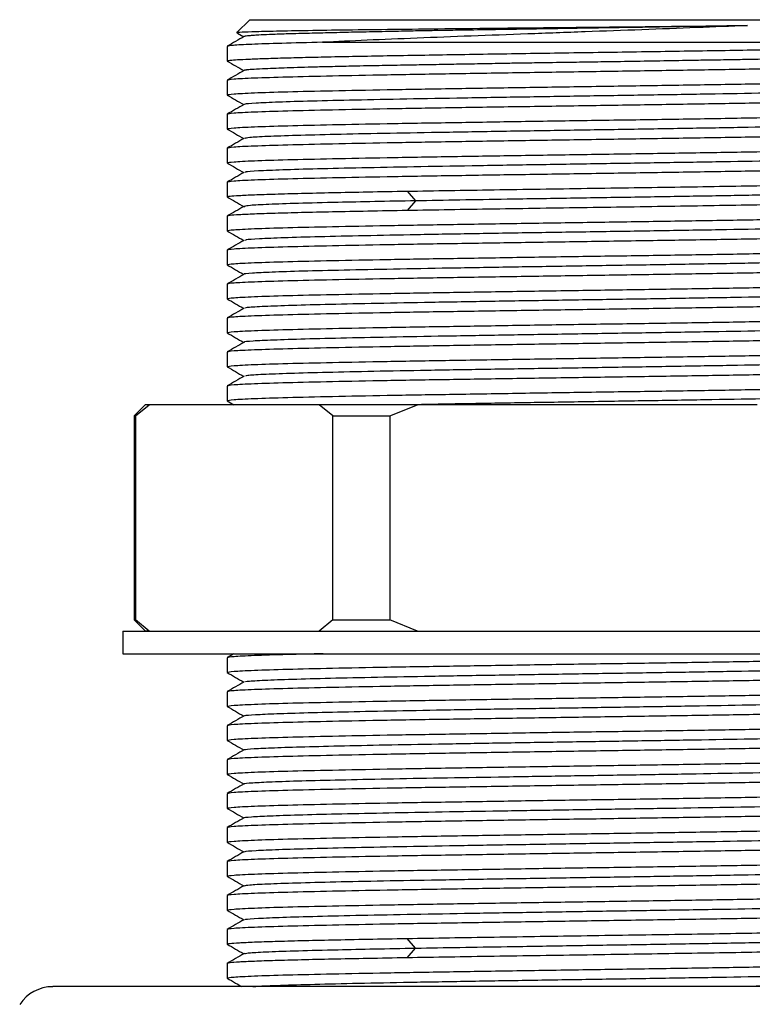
# Model space of a CAD drawing. Header units: millimetres. Extents: x 46 to 185, y 25 to 274.
# Tile 14 of 16: x 48 to 59, y 259 to 274. Entities that reach past the tile are written whole.
import ezdxf

# ---------------------------------------------------------------- set-up
doc = ezdxf.new("R2010")
doc.units = ezdxf.units.MM

msp = doc.modelspace()

# ---------------------------------------------------------------- linework, layer by layer
at = {"color": 7, "linetype": 'Continuous', "lineweight": 25}
for p, q in [((51.217, 273.957), (51.028, 273.767)), ((51.217, 273.957), (61.151, 273.957)), ((51.037, 273.761), (51.13, 273.707)), ((50.884, 273.564), (50.884, 273.35)), ((52.288, 273.624), (61.484, 273.624)), ((50.893, 273.348), (50.884, 273.35)), ((50.884, 273.064), (50.884, 272.85)), ((50.897, 272.848), (50.884, 272.85)), ((50.884, 272.564), (50.884, 272.35)), ((50.898, 272.348), (50.884, 272.35)), ((50.884, 272.064), (50.884, 271.85)), ((50.897, 271.848), (50.884, 271.85)), ((50.884, 271.564), (50.884, 271.35)), ((50.898, 271.348), (50.884, 271.35)), ((53.534, 271.433), (53.658, 271.29)), ((51.131, 271.208), (51.147, 271.205)), ((53.658, 271.29), (53.534, 271.148)), ((50.884, 271.064), (50.884, 270.85)), ((50.898, 270.848), (50.884, 270.85)), ((50.884, 270.564), (50.884, 270.35)), ((50.898, 270.348), (50.884, 270.35)), ((50.884, 270.064), (50.884, 269.85)), ((50.897, 269.848), (50.884, 269.85)), ((50.884, 269.564), (50.884, 269.35)), ((50.898, 269.348), (50.884, 269.35)), ((50.884, 269.064), (50.884, 268.85)), ((50.897, 268.848), (50.884, 268.85)), ((50.884, 268.564), (50.884, 268.35)), ((49.685, 268.292), (49.517, 268.124)), ((49.535, 268.124), (49.738, 268.29)), ((49.738, 268.29), (49.684, 268.29)), ((52.238, 268.29), (49.738, 268.29)), ((50.898, 268.348), (50.884, 268.35)), ((50.885, 268.348), (50.985, 268.29)), ((52.441, 268.124), (52.238, 268.29)), ((53.278, 268.124), (53.684, 268.29)), ((58.684, 268.29), (53.684, 268.29)), ((49.517, 268.124), (49.517, 265.124)), ((49.517, 268.124), (49.535, 268.124)), ((49.535, 268.124), (49.535, 265.124)), ((52.441, 268.124), (53.278, 268.124)), ((52.441, 265.124), (52.441, 268.124)), ((53.278, 268.124), (53.278, 265.124)), ((49.517, 265.124), (49.684, 264.957)), ((49.517, 265.124), (49.535, 265.124)), ((49.738, 264.957), (49.535, 265.124)), ((52.441, 265.124), (52.238, 264.957)), ((52.441, 265.124), (53.278, 265.124)), ((53.684, 264.957), (53.278, 265.124)), ((49.351, 264.957), (49.351, 264.624)), ((49.351, 264.957), (56.184, 264.957)), ((49.738, 264.957), (49.684, 264.957)), ((56.184, 264.957), (63.017, 264.957)), ((49.351, 264.624), (56.184, 264.624)), ((50.884, 264.564), (50.884, 264.35)), ((50.985, 264.624), (50.885, 264.566)), ((56.184, 264.624), (63.017, 264.624)), ((50.897, 264.348), (50.884, 264.35)), ((50.884, 264.064), (50.884, 263.85)), ((50.898, 263.848), (50.884, 263.85)), ((50.884, 263.564), (50.884, 263.35)), ((50.897, 263.348), (50.884, 263.35)), ((50.884, 263.064), (50.884, 262.85)), ((50.898, 262.848), (50.884, 262.85)), ((50.884, 262.564), (50.884, 262.35)), ((50.893, 262.348), (50.884, 262.35)), ((50.884, 262.064), (50.884, 261.85)), ((50.897, 261.848), (50.884, 261.85)), ((50.884, 261.564), (50.884, 261.35)), ((50.898, 261.348), (50.884, 261.35)), ((50.884, 261.064), (50.884, 260.85)), ((50.897, 260.848), (50.884, 260.85)), ((50.884, 260.564), (50.884, 260.35)), ((50.898, 260.348), (50.884, 260.35)), ((53.658, 260.29), (53.534, 260.433)), ((53.534, 260.148), (53.658, 260.29)), ((50.884, 260.064), (50.884, 259.85)), ((50.898, 259.848), (50.884, 259.85)), ((64.051, 259.724), (48.317, 259.724))]:
    msp.add_line(p, q, dxfattribs=at)
msp.add_arc((48.317, 259.14), 0.583, 90, 146.3822, dxfattribs=at)
for points, knots in [([(51.04, 273.766), (51.035, 273.766), (51.01, 273.769), (51.073, 273.775), (51.223, 273.782), (51.544, 273.79), (51.991, 273.799), (52.561, 273.808), (53.227, 273.815), (53.985, 273.824), (54.796, 273.833), (55.649, 273.842), (56.507, 273.849), (57.284, 273.858), (57.965, 273.865), (58.35, 273.869), (58.544, 273.871)], [0, 0, 0, 0, 0.013837, 0.070969, 0.151585, 0.231496, 0.313731, 0.393598, 0.475754, 0.555959, 0.638546, 0.717961, 0.799667, 0.879151, 0.939091, 1, 1, 1, 1]), ([(58.544, 273.87), (58.341, 273.867), (57.895, 273.859), (57.279, 273.849), (56.769, 273.841), (56.519, 273.837), (56.406, 273.836), (56.384, 273.835), (56.318, 273.834), (56.18, 273.832), (55.954, 273.828), (55.714, 273.824), (55.485, 273.82), (55.29, 273.817), (55.09, 273.814), (54.884, 273.811), (54.674, 273.807), (54.459, 273.804), (54.209, 273.8), (53.954, 273.796), (53.722, 273.792), (53.532, 273.788), (53.287, 273.783), (53.038, 273.778), (52.798, 273.773), (52.624, 273.769), (52.455, 273.765), (52.291, 273.761), (52.133, 273.757), (51.972, 273.753), (51.825, 273.749), (51.706, 273.745), (51.603, 273.742), (51.48, 273.737), (51.362, 273.731), (51.268, 273.725), (51.205, 273.72), (51.162, 273.715), (51.138, 273.711), (51.136, 273.709), (51.136, 273.709)], [0, 0, 0, 0, 0.065686, 0.144321, 0.185439, 0.216535, 0.217354, 0.218665, 0.222766, 0.236877, 0.258872, 0.288758, 0.307231, 0.326427, 0.346345, 0.366983, 0.38834, 0.410412, 0.433198, 0.466618, 0.492431, 0.509882, 0.531093, 0.57763, 0.600438, 0.623755, 0.64758, 0.671909, 0.696739, 0.722067, 0.75337, 0.777442, 0.79429, 0.82157, 0.866501, 0.896439, 0.926461, 0.956564, 0.98674, 1, 1, 1, 1]), ([(58.544, 273.871), (58.297, 273.86), (57.802, 273.84), (56.99, 273.809), (56.152, 273.778), (55.303, 273.747), (54.468, 273.716), (53.671, 273.685), (52.926, 273.655), (52.501, 273.634), (52.288, 273.624)], [0, 0, 0, 0, 0.122397, 0.245539, 0.369423, 0.494051, 0.619423, 0.745538, 0.872397, 1, 1, 1, 1]), ([(51.135, 273.71), (51.093, 273.685), (51.009, 273.637), (50.926, 273.589), (50.884, 273.565)], [0, 0, 0, 0, 0.499996, 1, 1, 1, 1]), ([(50.884, 273.35), (50.89, 273.353), (50.902, 273.358), (50.997, 273.367), (51.148, 273.375), (51.358, 273.384), (51.624, 273.392), (51.943, 273.401), (52.311, 273.41), (52.723, 273.418), (53.176, 273.427), (53.664, 273.435), (54.18, 273.444), (54.72, 273.452), (55.277, 273.461), (55.844, 273.47), (56.415, 273.478), (56.984, 273.487), (57.543, 273.495), (58.087, 273.504), (58.608, 273.512), (59.102, 273.521), (59.561, 273.53), (59.982, 273.538), (60.359, 273.547), (60.687, 273.555), (60.963, 273.564), (61.184, 273.572), (61.348, 273.581), (61.447, 273.589), (61.49, 273.596), (61.481, 273.599), (61.479, 273.6)], [0, 0, 0, 0, 0.034258, 0.068516, 0.102773, 0.137031, 0.171289, 0.205547, 0.239805, 0.274062, 0.30832, 0.342578, 0.376836, 0.411093, 0.445351, 0.479609, 0.513867, 0.548125, 0.582382, 0.61664, 0.650898, 0.685156, 0.719414, 0.753671, 0.787929, 0.822187, 0.856445, 0.890702, 0.92496, 0.959218, 0.993476, 1, 1, 1, 1]), ([(61.235, 273.455), (61.231, 273.453), (61.221, 273.449), (61.168, 273.443), (61.081, 273.436), (60.985, 273.431), (60.898, 273.427), (60.817, 273.424), (60.732, 273.421), (60.645, 273.418), (60.554, 273.415), (60.468, 273.412), (60.366, 273.41), (60.26, 273.407), (60.132, 273.403), (59.985, 273.399), (59.82, 273.395), (59.663, 273.392), (59.48, 273.388), (59.286, 273.384), (59.13, 273.381), (59.048, 273.379), (58.989, 273.378), (58.873, 273.376), (58.681, 273.373), (58.462, 273.369), (58.245, 273.365), (58.063, 273.362), (57.901, 273.36), (57.655, 273.355), (57.308, 273.349), (56.851, 273.342), (56.42, 273.335), (55.989, 273.328), (55.612, 273.323), (55.276, 273.318), (55.034, 273.314), (54.774, 273.309), (54.477, 273.304), (54.129, 273.298), (53.795, 273.292), (53.456, 273.286), (53.077, 273.279), (52.701, 273.272), (52.376, 273.264), (52.126, 273.258), (51.912, 273.251), (51.726, 273.245), (51.551, 273.239), (51.382, 273.232), (51.248, 273.225), (51.189, 273.219), (51.17, 273.217), (51.167, 273.216), (51.158, 273.215), (51.146, 273.213), (51.135, 273.211), (51.134, 273.209), (51.134, 273.209)], [0, 0, 0, 0, 0.018219, 0.04879, 0.074815, 0.096281, 0.113183, 0.123987, 0.136929, 0.152538, 0.160676, 0.172882, 0.184865, 0.196628, 0.208171, 0.225233, 0.240815, 0.254917, 0.267535, 0.288313, 0.303149, 0.304737, 0.307568, 0.316959, 0.331318, 0.35064, 0.364835, 0.377482, 0.388581, 0.398135, 0.427356, 0.457736, 0.487305, 0.510434, 0.540573, 0.559858, 0.575687, 0.588066, 0.611527, 0.635552, 0.660102, 0.683035, 0.710866, 0.748723, 0.777988, 0.801731, 0.825473, 0.850495, 0.872957, 0.901835, 0.93928, 0.96791, 0.968652, 0.96969, 0.972658, 0.982154, 0.996401, 1, 1, 1, 1]), ([(50.884, 273.349), (50.926, 273.325), (51.008, 273.278), (51.09, 273.23), (51.13, 273.207)], [0, 0, 0, 0, 0.509548, 1, 1, 1, 1]), ([(51.134, 273.21), (51.093, 273.185), (51.009, 273.137), (50.925, 273.089), (50.884, 273.065)], [0, 0, 0, 0, 0.499997, 1, 1, 1, 1]), ([(61.221, 272.955), (61.223, 272.954), (61.24, 272.948), (61.095, 272.937), (60.786, 272.922), (60.299, 272.907), (59.673, 272.892), (58.924, 272.877), (58.08, 272.862), (57.169, 272.848), (56.224, 272.833), (55.278, 272.818), (54.363, 272.803), (53.512, 272.788), (52.753, 272.773), (52.116, 272.758), (51.618, 272.743), (51.292, 272.728), (51.136, 272.717), (51.148, 272.711), (51.151, 272.709)], [0, 0, 0, 0, 0.012548, 0.073167, 0.133786, 0.194407, 0.255025, 0.315646, 0.376263, 0.436885, 0.497502, 0.558124, 0.61874, 0.679363, 0.739979, 0.800602, 0.861218, 0.92184, 0.982457, 1, 1, 1, 1]), ([(50.885, 272.848), (50.926, 272.824), (51.008, 272.777), (51.089, 272.73), (51.129, 272.707)], [0, 0, 0, 0, 0.507391, 1, 1, 1, 1]), ([(51.133, 272.709), (51.092, 272.685), (51.009, 272.638), (50.927, 272.59), (50.885, 272.566)], [0, 0, 0, 0, 0.499997, 1, 1, 1, 1]), ([(50.885, 272.348), (50.926, 272.324), (51.008, 272.277), (51.089, 272.23), (51.129, 272.207)], [0, 0, 0, 0, 0.507837, 1, 1, 1, 1]), ([(61.214, 272.455), (61.21, 272.452), (61.199, 272.444), (60.982, 272.43), (60.593, 272.416), (60.044, 272.401), (59.362, 272.386), (58.568, 272.371), (57.691, 272.356), (56.762, 272.341), (55.812, 272.326), (54.875, 272.311), (53.984, 272.296), (53.17, 272.282), (52.461, 272.267), (51.882, 272.252), (51.456, 272.237), (51.193, 272.223), (51.16, 272.213), (51.144, 272.209)], [0, 0, 0, 0, 0.03834, 0.098998, 0.159663, 0.220321, 0.280985, 0.341643, 0.402308, 0.462966, 0.52363, 0.584289, 0.644952, 0.705612, 0.766275, 0.826935, 0.887597, 0.948258, 1, 1, 1, 1]), ([(51.133, 272.209), (51.092, 272.185), (51.009, 272.138), (50.926, 272.09), (50.885, 272.066)], [0, 0, 0, 0, 0.499997, 1, 1, 1, 1]), ([(61.229, 271.955), (61.23, 271.955), (61.25, 271.949), (61.123, 271.939), (60.839, 271.924), (60.372, 271.909), (59.764, 271.894), (59.03, 271.879), (58.197, 271.864), (57.293, 271.85), (56.35, 271.835), (55.402, 271.82), (54.481, 271.805), (53.62, 271.79), (52.848, 271.775), (52.193, 271.76), (51.675, 271.745), (51.325, 271.73), (51.148, 271.718), (51.153, 271.711), (51.155, 271.709)], [0, 0, 0, 0, 0.00461, 0.065205, 0.125806, 0.186402, 0.247001, 0.307598, 0.368197, 0.428795, 0.489393, 0.549992, 0.610589, 0.671188, 0.731785, 0.792385, 0.852981, 0.913582, 0.974177, 1, 1, 1, 1]), ([(50.885, 271.848), (50.927, 271.824), (51.008, 271.777), (51.089, 271.73), (51.129, 271.707)], [0, 0, 0, 0, 0.507625, 1, 1, 1, 1]), ([(51.133, 271.709), (51.092, 271.685), (51.009, 271.638), (50.926, 271.59), (50.885, 271.566)], [0, 0, 0, 0, 0.499997, 1, 1, 1, 1]), ([(50.885, 271.348), (50.926, 271.324), (51.008, 271.277), (51.089, 271.23), (51.129, 271.207)], [0, 0, 0, 0, 0.5076461, 1, 1, 1, 1]), ([(61.213, 271.455), (61.213, 271.452), (61.212, 271.445), (61.02, 271.432), (60.655, 271.418), (60.125, 271.403), (59.459, 271.388), (58.679, 271.373), (57.811, 271.358), (56.887, 271.343), (55.938, 271.328), (55.07, 271.314), (54.303, 271.302), (53.873, 271.294), (53.658, 271.29)], [0, 0, 0, 0, 0.045154, 0.135751, 0.226351, 0.316947, 0.407547, 0.498142, 0.588744, 0.679338, 0.769941, 0.860532, 0.930266, 1, 1, 1, 1]), ([(51.133, 271.209), (51.092, 271.185), (51.009, 271.138), (50.926, 271.09), (50.885, 271.066)], [0, 0, 0, 0, 0.499997, 1, 1, 1, 1]), ([(53.658, 271.29), (53.453, 271.287), (53.043, 271.279), (52.453, 271.266), (51.91, 271.253), (51.476, 271.238), (51.199, 271.223), (51.159, 271.214), (51.14, 271.209)], [0, 0, 0, 0, 0.1411528, 0.2823049, 0.4656754, 0.6490707, 0.832449, 1, 1, 1, 1]), ([(61.216, 270.959), (61.224, 270.958), (61.258, 270.951), (61.139, 270.94), (60.859, 270.925), (60.402, 270.91), (59.802, 270.895), (59.074, 270.88), (58.245, 270.865), (57.345, 270.85), (56.404, 270.835), (55.455, 270.821), (54.531, 270.806), (53.666, 270.791), (52.888, 270.776), (52.227, 270.761), (51.7, 270.746), (51.341, 270.731), (51.153, 270.719), (51.155, 270.712), (51.155, 270.709)], [0, 0, 0, 0, 0.018192, 0.077783, 0.137381, 0.196972, 0.256569, 0.31616, 0.375757, 0.435349, 0.494946, 0.554538, 0.614134, 0.673727, 0.733322, 0.792916, 0.85251, 0.912105, 0.971698, 1, 1, 1, 1]), ([(50.885, 270.848), (50.927, 270.824), (51.008, 270.777), (51.089, 270.73), (51.129, 270.707)], [0, 0, 0, 0, 0.507736, 1, 1, 1, 1]), ([(51.133, 270.709), (51.092, 270.685), (51.009, 270.638), (50.927, 270.59), (50.885, 270.566)], [0, 0, 0, 0, 0.4999969, 1, 1, 1, 1]), ([(61.213, 270.455), (61.214, 270.453), (61.218, 270.445), (61.036, 270.433), (60.68, 270.418), (60.159, 270.404), (59.5, 270.389), (58.725, 270.374), (57.862, 270.359), (56.94, 270.344), (55.991, 270.329), (55.049, 270.314), (54.147, 270.299), (53.316, 270.284), (52.585, 270.269), (51.981, 270.255), (51.519, 270.24), (51.239, 270.225), (51.116, 270.215), (51.136, 270.209), (51.137, 270.209)], [0, 0, 0, 0, 0.0273239, 0.0879496, 0.1485721, 0.2091971, 0.2698204, 0.3304446, 0.3910688, 0.4516921, 0.5123171, 0.5729396, 0.6335654, 0.6941871, 0.7548135, 0.8154346, 0.8760614, 0.9366822, 0.9973092, 1, 1, 1, 1]), ([(50.885, 270.348), (50.926, 270.324), (51.008, 270.277), (51.089, 270.23), (51.129, 270.207)], [0, 0, 0, 0, 0.507682, 1, 1, 1, 1]), ([(51.133, 270.209), (51.092, 270.185), (51.009, 270.138), (50.926, 270.09), (50.885, 270.066)], [0, 0, 0, 0, 0.499997, 1, 1, 1, 1]), ([(61.226, 269.955), (61.209, 269.951), (61.172, 269.941), (60.902, 269.927), (60.473, 269.912), (59.889, 269.897), (59.177, 269.882), (58.36, 269.867), (57.467, 269.852), (56.53, 269.837), (55.58, 269.823), (54.652, 269.808), (53.777, 269.793), (52.985, 269.778), (52.307, 269.763), (51.761, 269.748), (51.378, 269.733), (51.166, 269.72), (51.157, 269.712), (51.154, 269.709)], [0, 0, 0, 0, 0.053506, 0.11415, 0.174789, 0.235434, 0.296073, 0.356717, 0.417356, 0.478001, 0.53864, 0.599285, 0.659923, 0.720568, 0.781207, 0.841852, 0.902491, 0.963135, 1, 1, 1, 1]), ([(50.885, 269.848), (50.927, 269.824), (51.008, 269.777), (51.089, 269.73), (51.129, 269.707)], [0, 0, 0, 0, 0.507721, 1, 1, 1, 1]), ([(50.884, 269.35), (50.904, 269.355), (50.943, 269.365), (51.258, 269.381), (51.748, 269.397), (52.412, 269.412), (53.221, 269.428), (54.143, 269.443), (55.143, 269.459), (56.184, 269.475), (57.225, 269.49), (58.225, 269.506), (59.148, 269.522), (59.956, 269.537), (60.62, 269.553), (61.109, 269.568), (61.414, 269.583), (61.453, 269.593), (61.471, 269.598)], [0, 0, 0, 0, 0.0630173, 0.1260345, 0.1890518, 0.252069, 0.3150863, 0.3781036, 0.4411208, 0.5041381, 0.5671553, 0.6301726, 0.6931899, 0.7562071, 0.8192244, 0.8822417, 0.9452589, 1, 1, 1, 1]), ([(51.133, 269.709), (51.092, 269.685), (51.009, 269.638), (50.927, 269.59), (50.885, 269.566)], [0, 0, 0, 0, 0.499997, 1, 1, 1, 1]), ([(61.227, 269.455), (61.218, 269.452), (61.199, 269.445), (61.028, 269.433), (60.704, 269.419), (60.192, 269.404), (59.54, 269.389), (58.771, 269.375), (57.912, 269.36), (56.992, 269.345), (56.044, 269.33), (55.101, 269.315), (54.196, 269.3), (53.36, 269.285), (52.623, 269.27), (52.011, 269.255), (51.541, 269.24), (51.25, 269.226), (51.12, 269.215), (51.139, 269.21), (51.141, 269.209)], [0, 0, 0, 0, 0.037993, 0.084652, 0.145267, 0.20589, 0.266507, 0.327129, 0.387746, 0.448367, 0.508986, 0.569606, 0.630225, 0.690845, 0.751465, 0.812084, 0.872704, 0.933322, 0.993943, 1, 1, 1, 1]), ([(50.885, 269.348), (50.927, 269.324), (51.008, 269.277), (51.089, 269.23), (51.129, 269.207)], [0, 0, 0, 0, 0.507709, 1, 1, 1, 1]), ([(51.133, 269.209), (51.092, 269.185), (51.009, 269.138), (50.927, 269.09), (50.885, 269.066)], [0, 0, 0, 0, 0.499997, 1, 1, 1, 1]), ([(61.222, 268.955), (61.209, 268.951), (61.179, 268.942), (60.921, 268.928), (60.501, 268.913), (59.925, 268.898), (59.22, 268.883), (58.408, 268.868), (57.519, 268.853), (56.583, 268.838), (55.633, 268.823), (54.702, 268.809), (53.823, 268.794), (53.027, 268.779), (52.341, 268.764), (51.788, 268.749), (51.395, 268.734), (51.172, 268.721), (51.158, 268.713), (51.153, 268.709)], [0, 0, 0, 0, 0.050155, 0.110792, 0.171429, 0.232066, 0.292703, 0.353341, 0.413977, 0.474615, 0.53525, 0.59589, 0.656524, 0.717164, 0.777797, 0.838438, 0.899071, 0.959711, 1, 1, 1, 1]), ([(50.885, 268.848), (50.926, 268.824), (51.008, 268.777), (51.089, 268.73), (51.129, 268.707)], [0, 0, 0, 0, 0.507698, 1, 1, 1, 1]), ([(51.133, 268.709), (51.092, 268.685), (51.009, 268.638), (50.926, 268.59), (50.885, 268.566)], [0, 0, 0, 0, 0.4999969, 1, 1, 1, 1]), ([(61.218, 268.455), (61.221, 268.454), (61.235, 268.447), (61.083, 268.436), (60.762, 268.421), (60.268, 268.406), (59.634, 268.391), (58.879, 268.377), (58.03, 268.362), (57.117, 268.347), (56.17, 268.332), (55.227, 268.317), (54.373, 268.303), (53.881, 268.294), (53.665, 268.29)], [0, 0, 0, 0, 0.023476, 0.114039, 0.204594, 0.295158, 0.385713, 0.476277, 0.566831, 0.657396, 0.74795, 0.838514, 0.929069, 1, 1, 1, 1]), ([(52.3, 264.624), (52.118, 264.62), (51.705, 264.61), (51.261, 264.596), (50.943, 264.58), (50.904, 264.57), (50.884, 264.564)], [0, 0, 0, 0, 0.209158, 0.472772, 0.736386, 1, 1, 1, 1]), ([(51.154, 264.209), (51.157, 264.212), (51.166, 264.22), (51.378, 264.233), (51.761, 264.248), (52.307, 264.263), (52.985, 264.278), (53.777, 264.293), (54.652, 264.308), (55.58, 264.323), (56.53, 264.337), (57.467, 264.352), (58.36, 264.367), (59.177, 264.382), (59.889, 264.397), (60.473, 264.412), (60.902, 264.427), (61.172, 264.441), (61.209, 264.451), (61.226, 264.455)], [0, 0, 0, 0, 0.036865, 0.097509, 0.158148, 0.218793, 0.279432, 0.340077, 0.400715, 0.46136, 0.521999, 0.582644, 0.643283, 0.703927, 0.764566, 0.825211, 0.88585, 0.946494, 1, 1, 1, 1]), ([(50.885, 264.348), (50.927, 264.324), (51.008, 264.277), (51.089, 264.23), (51.129, 264.207)], [0, 0, 0, 0, 0.5077212, 1, 1, 1, 1]), ([(50.884, 263.85), (50.904, 263.855), (50.943, 263.865), (51.258, 263.881), (51.748, 263.897), (52.412, 263.912), (53.221, 263.928), (54.143, 263.943), (55.143, 263.959), (56.184, 263.975), (57.225, 263.99), (58.225, 264.006), (59.148, 264.022), (59.956, 264.037), (60.62, 264.053), (61.109, 264.068), (61.414, 264.083), (61.453, 264.093), (61.471, 264.098)], [0, 0, 0, 0, 0.063017, 0.126035, 0.189052, 0.252069, 0.315086, 0.378104, 0.441121, 0.504138, 0.567155, 0.630173, 0.69319, 0.756207, 0.819224, 0.882242, 0.945259, 1, 1, 1, 1]), ([(51.133, 264.209), (51.092, 264.185), (51.009, 264.138), (50.927, 264.09), (50.885, 264.066)], [0, 0, 0, 0, 0.499997, 1, 1, 1, 1]), ([(51.15, 263.709), (51.148, 263.711), (51.138, 263.717), (51.284, 263.728), (51.59, 263.742), (52.055, 263.757), (52.651, 263.771), (53.361, 263.785), (54.164, 263.8), (55.03, 263.814), (55.935, 263.828), (56.847, 263.842), (57.738, 263.857), (58.579, 263.871), (59.342, 263.885), (60.004, 263.9), (60.542, 263.914), (60.936, 263.928), (61.18, 263.942), (61.211, 263.951), (61.225, 263.955)], [0, 0, 0, 0, 0.017739, 0.076028, 0.134316, 0.192605, 0.250894, 0.309183, 0.367472, 0.425761, 0.48405, 0.542339, 0.600628, 0.658917, 0.717205, 0.775494, 0.833784, 0.892072, 0.950359, 1, 1, 1, 1]), ([(50.885, 263.848), (50.927, 263.824), (51.008, 263.777), (51.089, 263.73), (51.129, 263.707)], [0, 0, 0, 0, 0.507709, 1, 1, 1, 1]), ([(51.133, 263.709), (51.092, 263.685), (51.009, 263.638), (50.927, 263.59), (50.885, 263.566)], [0, 0, 0, 0, 0.4999967, 1, 1, 1, 1]), ([(51.147, 263.209), (51.144, 263.21), (51.13, 263.216), (51.265, 263.227), (51.554, 263.241), (52.008, 263.255), (52.591, 263.27), (53.293, 263.284), (54.087, 263.298), (54.95, 263.313), (55.852, 263.327), (56.765, 263.341), (57.659, 263.355), (58.505, 263.37), (59.277, 263.384), (59.948, 263.398), (60.499, 263.413), (60.906, 263.427), (61.17, 263.441), (61.211, 263.45), (61.23, 263.455)], [0, 0, 0, 0, 0.012248, 0.070554, 0.128861, 0.187168, 0.245474, 0.303781, 0.362088, 0.420394, 0.478701, 0.537008, 0.595314, 0.653621, 0.711928, 0.770234, 0.828541, 0.886848, 0.945154, 1, 1, 1, 1]), ([(50.885, 263.348), (50.926, 263.324), (51.008, 263.277), (51.089, 263.23), (51.129, 263.207)], [0, 0, 0, 0, 0.507698, 1, 1, 1, 1]), ([(51.133, 263.209), (51.092, 263.185), (51.009, 263.138), (50.926, 263.09), (50.885, 263.066)], [0, 0, 0, 0, 0.499997, 1, 1, 1, 1]), ([(51.142, 262.709), (51.14, 262.71), (51.123, 262.715), (51.246, 262.725), (51.521, 262.74), (51.96, 262.754), (52.534, 262.768), (53.225, 262.783), (54.012, 262.797), (54.869, 262.811), (55.769, 262.826), (56.682, 262.84), (57.579, 262.854), (58.431, 262.869), (59.21, 262.883), (59.892, 262.897), (60.453, 262.911), (60.881, 262.926), (61.137, 262.94), (61.252, 262.95), (61.233, 262.955), (61.233, 262.955)], [0, 0, 0, 0, 0.007076, 0.065383, 0.12369, 0.181997, 0.240304, 0.298611, 0.356918, 0.415225, 0.473532, 0.531839, 0.590146, 0.648453, 0.70676, 0.765067, 0.823374, 0.881681, 0.939988, 0.998295, 1, 1, 1, 1]), ([(50.885, 262.848), (50.927, 262.824), (51.008, 262.777), (51.089, 262.73), (51.129, 262.707)], [0, 0, 0, 0, 0.507729, 1, 1, 1, 1]), ([(51.133, 262.709), (51.092, 262.685), (51.009, 262.638), (50.927, 262.59), (50.885, 262.566)], [0, 0, 0, 0, 0.499997, 1, 1, 1, 1]), ([(50.885, 262.348), (50.926, 262.324), (51.008, 262.277), (51.089, 262.23), (51.129, 262.207)], [0, 0, 0, 0, 0.507667, 1, 1, 1, 1]), ([(51.135, 262.209), (51.135, 262.209), (51.116, 262.214), (51.231, 262.224), (51.487, 262.238), (51.916, 262.253), (52.476, 262.267), (53.158, 262.281), (53.937, 262.296), (54.789, 262.31), (55.686, 262.324), (56.599, 262.339), (57.499, 262.353), (58.356, 262.367), (59.143, 262.382), (59.835, 262.396), (60.408, 262.41), (60.848, 262.425), (61.122, 262.439), (61.245, 262.449), (61.228, 262.454), (61.226, 262.455)], [0, 0, 0, 0, 0.001706, 0.060013, 0.11832, 0.176627, 0.234934, 0.293241, 0.351548, 0.409855, 0.468163, 0.52647, 0.584777, 0.643084, 0.701391, 0.759698, 0.818005, 0.876312, 0.934619, 0.992926, 1, 1, 1, 1]), ([(51.133, 262.209), (51.092, 262.185), (51.009, 262.138), (50.926, 262.09), (50.885, 262.066)], [0, 0, 0, 0, 0.499997, 1, 1, 1, 1]), ([(51.151, 261.709), (51.148, 261.711), (51.136, 261.717), (51.292, 261.728), (51.618, 261.743), (52.116, 261.758), (52.753, 261.773), (53.512, 261.788), (54.363, 261.803), (55.278, 261.818), (56.224, 261.833), (57.169, 261.848), (58.08, 261.862), (58.924, 261.877), (59.673, 261.892), (60.299, 261.907), (60.786, 261.922), (61.095, 261.937), (61.24, 261.948), (61.223, 261.954), (61.221, 261.955)], [0, 0, 0, 0, 0.017543, 0.07816, 0.138782, 0.199398, 0.260021, 0.320637, 0.38126, 0.441876, 0.502498, 0.563115, 0.623737, 0.684354, 0.744975, 0.805593, 0.866214, 0.926833, 0.987452, 1, 1, 1, 1]), ([(50.885, 261.848), (50.926, 261.824), (51.008, 261.777), (51.089, 261.73), (51.129, 261.707)], [0, 0, 0, 0, 0.507391, 1, 1, 1, 1]), ([(51.133, 261.709), (51.092, 261.685), (51.009, 261.638), (50.927, 261.59), (50.885, 261.566)], [0, 0, 0, 0, 0.499997, 1, 1, 1, 1]), ([(50.885, 261.348), (50.926, 261.324), (51.008, 261.277), (51.089, 261.23), (51.129, 261.207)], [0, 0, 0, 0, 0.507837, 1, 1, 1, 1]), ([(51.144, 261.209), (51.16, 261.213), (51.193, 261.223), (51.456, 261.237), (51.882, 261.252), (52.461, 261.267), (53.17, 261.282), (53.984, 261.296), (54.875, 261.311), (55.812, 261.326), (56.762, 261.341), (57.691, 261.356), (58.568, 261.371), (59.362, 261.386), (60.044, 261.401), (60.593, 261.416), (60.982, 261.43), (61.199, 261.444), (61.21, 261.452), (61.214, 261.455)], [0, 0, 0, 0, 0.0517422, 0.1124029, 0.1730654, 0.2337253, 0.2943884, 0.3550476, 0.4157114, 0.47637, 0.5370342, 0.5976923, 0.6583568, 0.7190148, 0.7796793, 0.8403373, 0.9010018, 0.96166, 1, 1, 1, 1]), ([(51.133, 261.209), (51.092, 261.185), (51.009, 261.138), (50.926, 261.09), (50.885, 261.066)], [0, 0, 0, 0, 0.499997, 1, 1, 1, 1]), ([(51.155, 260.709), (51.153, 260.711), (51.148, 260.718), (51.325, 260.73), (51.675, 260.745), (52.193, 260.76), (52.848, 260.775), (53.62, 260.79), (54.481, 260.805), (55.402, 260.82), (56.35, 260.835), (57.293, 260.85), (58.197, 260.864), (59.03, 260.879), (59.764, 260.894), (60.372, 260.909), (60.839, 260.924), (61.123, 260.939), (61.25, 260.949), (61.23, 260.955), (61.229, 260.955)], [0, 0, 0, 0, 0.025823, 0.086418, 0.147019, 0.207615, 0.268215, 0.328812, 0.389411, 0.450008, 0.510607, 0.571205, 0.631803, 0.692402, 0.752999, 0.813598, 0.874194, 0.934795, 0.99539, 1, 1, 1, 1]), ([(50.885, 260.848), (50.927, 260.824), (51.008, 260.777), (51.089, 260.73), (51.129, 260.707)], [0, 0, 0, 0, 0.507625, 1, 1, 1, 1]), ([(51.133, 260.709), (51.092, 260.685), (51.009, 260.638), (50.926, 260.59), (50.885, 260.566)], [0, 0, 0, 0, 0.499997, 1, 1, 1, 1]), ([(53.658, 260.29), (53.873, 260.294), (54.303, 260.302), (55.07, 260.314), (55.938, 260.328), (56.887, 260.343), (57.811, 260.358), (58.679, 260.373), (59.459, 260.388), (60.125, 260.403), (60.655, 260.418), (61.02, 260.432), (61.212, 260.445), (61.213, 260.452), (61.213, 260.455)], [0, 0, 0, 0, 0.069734, 0.139468, 0.230059, 0.320662, 0.411256, 0.501858, 0.592453, 0.683053, 0.773649, 0.864249, 0.954846, 1, 1, 1, 1]), ([(50.885, 260.348), (50.926, 260.324), (51.008, 260.277), (51.089, 260.23), (51.129, 260.207)], [0, 0, 0, 0, 0.507646, 1, 1, 1, 1]), ([(51.133, 260.209), (51.092, 260.185), (51.009, 260.138), (50.926, 260.09), (50.885, 260.066)], [0, 0, 0, 0, 0.4999968, 1, 1, 1, 1]), ([(51.14, 260.209), (51.159, 260.214), (51.199, 260.223), (51.476, 260.238), (51.91, 260.253), (52.453, 260.266), (53.043, 260.279), (53.453, 260.287), (53.658, 260.29)], [0, 0, 0, 0, 0.167551, 0.3509293, 0.5343246, 0.7176951, 0.8588472, 1, 1, 1, 1]), ([(51.263, 259.724), (51.292, 259.726), (51.379, 259.734), (51.707, 259.746), (52.225, 259.761), (52.889, 259.776), (53.666, 259.791), (54.531, 259.806), (55.455, 259.821), (56.404, 259.835), (57.345, 259.85), (58.245, 259.865), (59.074, 259.88), (59.802, 259.895), (60.402, 259.91), (60.859, 259.925), (61.139, 259.94), (61.258, 259.951), (61.224, 259.958), (61.216, 259.959)], [0, 0, 0, 0, 0.031849, 0.095105, 0.158362, 0.221617, 0.284875, 0.348129, 0.411387, 0.474641, 0.5379, 0.601153, 0.664412, 0.727665, 0.790925, 0.854177, 0.917437, 0.98069, 1, 1, 1, 1]), ([(50.885, 259.848), (50.927, 259.824), (50.998, 259.783), (51.07, 259.741), (51.101, 259.724)], [0, 0, 0, 0, 0.575726, 1, 1, 1, 1]), ([(61.484, 259.814), (61.464, 259.809), (61.425, 259.799), (61.11, 259.783), (60.62, 259.768), (59.954, 259.752), (59.205, 259.737), (58.641, 259.728), (58.39, 259.724)], [0, 0, 0, 0, 0.172218, 0.344436, 0.516654, 0.688872, 0.861089, 1, 1, 1, 1])]:
    msp.add_open_spline(points, degree=3, knots=knots, dxfattribs=at)
for points in [[(52.288, 273.624), (52.077, 273.619), (51.657, 273.609), (51.223, 273.594), (50.937, 273.579), (50.902, 273.569), (50.884, 273.564)], [(61.484, 273.314), (61.464, 273.309), (61.425, 273.299), (61.11, 273.283), (60.62, 273.268), (59.956, 273.252), (59.148, 273.236), (58.225, 273.221), (57.225, 273.205), (56.184, 273.189), (55.143, 273.174), (54.143, 273.158), (53.221, 273.143), (52.412, 273.127), (51.748, 273.111), (51.258, 273.096), (50.943, 273.08), (50.904, 273.07), (50.884, 273.064)], [(50.884, 272.85), (50.904, 272.855), (50.943, 272.865), (51.258, 272.881), (51.748, 272.897), (52.412, 272.912), (53.221, 272.928), (54.143, 272.943), (55.143, 272.959), (56.184, 272.975), (57.225, 272.99), (58.225, 273.006), (59.148, 273.022), (59.956, 273.037), (60.62, 273.053), (61.11, 273.068), (61.425, 273.084), (61.464, 273.094), (61.484, 273.1)], [(61.484, 272.814), (61.464, 272.809), (61.425, 272.799), (61.11, 272.783), (60.62, 272.768), (59.956, 272.752), (59.148, 272.736), (58.225, 272.721), (57.225, 272.705), (56.184, 272.689), (55.143, 272.674), (54.143, 272.658), (53.221, 272.643), (52.412, 272.627), (51.748, 272.611), (51.258, 272.596), (50.943, 272.58), (50.904, 272.57), (50.884, 272.564)], [(50.884, 272.35), (50.904, 272.355), (50.943, 272.365), (51.258, 272.381), (51.748, 272.397), (52.412, 272.412), (53.221, 272.428), (54.143, 272.443), (55.143, 272.459), (56.184, 272.475), (57.225, 272.49), (58.225, 272.506), (59.148, 272.522), (59.956, 272.537), (60.62, 272.553), (61.11, 272.568), (61.425, 272.584), (61.464, 272.594), (61.484, 272.6)], [(61.484, 272.314), (61.464, 272.309), (61.425, 272.299), (61.11, 272.283), (60.62, 272.268), (59.956, 272.252), (59.148, 272.236), (58.225, 272.221), (57.225, 272.205), (56.184, 272.189), (55.143, 272.174), (54.143, 272.158), (53.221, 272.143), (52.412, 272.127), (51.748, 272.111), (51.258, 272.096), (50.943, 272.08), (50.904, 272.07), (50.884, 272.064)], [(50.884, 271.85), (50.904, 271.855), (50.943, 271.865), (51.258, 271.881), (51.748, 271.897), (52.412, 271.912), (53.221, 271.928), (54.143, 271.943), (55.143, 271.959), (56.184, 271.975), (57.225, 271.99), (58.225, 272.006), (59.148, 272.022), (59.956, 272.037), (60.62, 272.053), (61.11, 272.068), (61.425, 272.084), (61.464, 272.094), (61.484, 272.1)], [(61.484, 271.814), (61.464, 271.809), (61.425, 271.799), (61.11, 271.783), (60.62, 271.768), (59.956, 271.752), (59.148, 271.736), (58.225, 271.721), (57.225, 271.705), (56.184, 271.689), (55.143, 271.674), (54.143, 271.658), (53.221, 271.643), (52.412, 271.627), (51.748, 271.611), (51.258, 271.596), (50.943, 271.58), (50.904, 271.57), (50.884, 271.564)], [(53.534, 271.433), (53.739, 271.436), (54.148, 271.443), (54.809, 271.454), (55.49, 271.464), (56.184, 271.475), (56.878, 271.485), (57.56, 271.495), (58.218, 271.506), (58.842, 271.516), (59.42, 271.527), (59.942, 271.537), (60.401, 271.548), (60.787, 271.558), (61.095, 271.568), (61.317, 271.579), (61.458, 271.589), (61.475, 271.596), (61.484, 271.6)], [(50.884, 271.35), (50.893, 271.353), (50.91, 271.36), (51.051, 271.37), (51.273, 271.381), (51.581, 271.391), (51.967, 271.402), (52.426, 271.412), (52.946, 271.423), (53.338, 271.43), (53.534, 271.433)], [(61.484, 271.314), (61.475, 271.311), (61.458, 271.304), (61.317, 271.294), (61.095, 271.283), (60.787, 271.273), (60.401, 271.262), (59.942, 271.252), (59.42, 271.242), (58.842, 271.231), (58.218, 271.221), (57.56, 271.21), (56.878, 271.2), (56.184, 271.189), (55.49, 271.179), (54.809, 271.169), (54.148, 271.158), (53.739, 271.151), (53.534, 271.148)], [(53.534, 271.148), (53.338, 271.144), (52.946, 271.137), (52.426, 271.127), (51.967, 271.117), (51.581, 271.106), (51.273, 271.096), (51.051, 271.085), (50.91, 271.075), (50.893, 271.068), (50.884, 271.064)], [(50.884, 270.85), (50.904, 270.855), (50.943, 270.865), (51.258, 270.881), (51.748, 270.897), (52.412, 270.912), (53.221, 270.928), (54.143, 270.943), (55.143, 270.959), (56.184, 270.975), (57.225, 270.99), (58.225, 271.006), (59.148, 271.022), (59.956, 271.037), (60.62, 271.053), (61.11, 271.068), (61.425, 271.084), (61.464, 271.094), (61.484, 271.1)], [(61.484, 270.814), (61.464, 270.809), (61.425, 270.799), (61.11, 270.783), (60.62, 270.768), (59.956, 270.752), (59.148, 270.736), (58.225, 270.721), (57.225, 270.705), (56.184, 270.689), (55.143, 270.674), (54.143, 270.658), (53.221, 270.643), (52.412, 270.627), (51.748, 270.611), (51.258, 270.596), (50.943, 270.58), (50.904, 270.57), (50.884, 270.564)], [(50.884, 270.35), (50.904, 270.355), (50.943, 270.365), (51.258, 270.381), (51.748, 270.397), (52.412, 270.412), (53.221, 270.428), (54.143, 270.443), (55.143, 270.459), (56.184, 270.475), (57.225, 270.49), (58.225, 270.506), (59.148, 270.522), (59.956, 270.537), (60.62, 270.553), (61.11, 270.568), (61.425, 270.584), (61.464, 270.594), (61.484, 270.6)], [(61.484, 270.314), (61.464, 270.309), (61.425, 270.299), (61.11, 270.283), (60.62, 270.268), (59.956, 270.252), (59.148, 270.236), (58.225, 270.221), (57.225, 270.205), (56.184, 270.189), (55.143, 270.174), (54.143, 270.158), (53.221, 270.143), (52.412, 270.127), (51.748, 270.111), (51.258, 270.096), (50.943, 270.08), (50.904, 270.07), (50.884, 270.064)], [(50.884, 269.85), (50.904, 269.855), (50.943, 269.865), (51.258, 269.881), (51.748, 269.897), (52.412, 269.912), (53.221, 269.928), (54.143, 269.943), (55.143, 269.959), (56.184, 269.975), (57.225, 269.99), (58.225, 270.006), (59.148, 270.022), (59.956, 270.037), (60.62, 270.053), (61.11, 270.068), (61.425, 270.084), (61.464, 270.094), (61.484, 270.1)], [(61.484, 269.814), (61.464, 269.809), (61.425, 269.799), (61.11, 269.783), (60.62, 269.768), (59.956, 269.752), (59.148, 269.736), (58.225, 269.721), (57.225, 269.705), (56.184, 269.689), (55.143, 269.674), (54.143, 269.658), (53.221, 269.643), (52.412, 269.627), (51.748, 269.611), (51.258, 269.596), (50.943, 269.58), (50.904, 269.57), (50.884, 269.564)], [(61.484, 269.314), (61.464, 269.309), (61.425, 269.299), (61.11, 269.283), (60.62, 269.268), (59.956, 269.252), (59.148, 269.236), (58.225, 269.221), (57.225, 269.205), (56.184, 269.189), (55.143, 269.174), (54.143, 269.158), (53.221, 269.143), (52.412, 269.127), (51.748, 269.111), (51.258, 269.096), (50.943, 269.08), (50.904, 269.07), (50.884, 269.064)], [(50.884, 268.85), (50.904, 268.855), (50.943, 268.865), (51.258, 268.881), (51.748, 268.897), (52.412, 268.912), (53.221, 268.928), (54.143, 268.943), (55.143, 268.959), (56.184, 268.975), (57.225, 268.99), (58.225, 269.006), (59.148, 269.022), (59.956, 269.037), (60.62, 269.053), (61.11, 269.068), (61.425, 269.084), (61.464, 269.094), (61.484, 269.1)], [(61.484, 268.814), (61.464, 268.809), (61.425, 268.799), (61.11, 268.783), (60.62, 268.768), (59.956, 268.752), (59.148, 268.736), (58.225, 268.721), (57.225, 268.705), (56.184, 268.689), (55.143, 268.674), (54.143, 268.658), (53.221, 268.643), (52.412, 268.627), (51.748, 268.611), (51.258, 268.596), (50.943, 268.58), (50.904, 268.57), (50.884, 268.564)], [(50.884, 268.35), (50.904, 268.355), (50.943, 268.365), (51.258, 268.381), (51.748, 268.397), (52.412, 268.412), (53.221, 268.428), (54.143, 268.443), (55.143, 268.459), (56.184, 268.475), (57.225, 268.49), (58.225, 268.506), (59.148, 268.522), (59.956, 268.537), (60.62, 268.553), (61.11, 268.568), (61.425, 268.584), (61.464, 268.594), (61.484, 268.6)], [(53.684, 268.29), (53.43, 268.29), (52.921, 268.29), (52.465, 268.29), (52.238, 268.29)], [(50.884, 264.35), (50.904, 264.355), (50.943, 264.365), (51.258, 264.381), (51.748, 264.397), (52.412, 264.412), (53.221, 264.428), (54.143, 264.443), (55.143, 264.459), (56.184, 264.475), (57.225, 264.49), (58.225, 264.506), (59.148, 264.522), (59.956, 264.537), (60.62, 264.553), (61.11, 264.568), (61.425, 264.584), (61.464, 264.594), (61.484, 264.6)], [(61.484, 264.314), (61.464, 264.309), (61.425, 264.299), (61.11, 264.283), (60.62, 264.268), (59.956, 264.252), (59.148, 264.236), (58.225, 264.221), (57.225, 264.205), (56.184, 264.189), (55.143, 264.174), (54.143, 264.158), (53.221, 264.143), (52.412, 264.127), (51.748, 264.111), (51.258, 264.096), (50.943, 264.08), (50.904, 264.07), (50.884, 264.064)], [(61.484, 263.814), (61.464, 263.809), (61.425, 263.799), (61.11, 263.783), (60.62, 263.768), (59.956, 263.752), (59.148, 263.736), (58.225, 263.721), (57.225, 263.705), (56.184, 263.689), (55.143, 263.674), (54.143, 263.658), (53.221, 263.643), (52.412, 263.627), (51.748, 263.611), (51.258, 263.596), (50.943, 263.58), (50.904, 263.57), (50.884, 263.564)], [(50.884, 263.35), (50.904, 263.355), (50.943, 263.365), (51.258, 263.381), (51.748, 263.397), (52.412, 263.412), (53.221, 263.428), (54.143, 263.443), (55.143, 263.459), (56.184, 263.475), (57.225, 263.49), (58.225, 263.506), (59.148, 263.522), (59.956, 263.537), (60.62, 263.553), (61.11, 263.568), (61.425, 263.584), (61.464, 263.594), (61.484, 263.6)], [(61.484, 263.314), (61.464, 263.309), (61.425, 263.299), (61.11, 263.283), (60.62, 263.268), (59.956, 263.252), (59.148, 263.236), (58.225, 263.221), (57.225, 263.205), (56.184, 263.189), (55.143, 263.174), (54.143, 263.158), (53.221, 263.143), (52.412, 263.127), (51.748, 263.111), (51.258, 263.096), (50.943, 263.08), (50.904, 263.07), (50.884, 263.064)], [(50.884, 262.85), (50.904, 262.855), (50.943, 262.865), (51.258, 262.881), (51.748, 262.897), (52.412, 262.912), (53.221, 262.928), (54.143, 262.943), (55.143, 262.959), (56.184, 262.975), (57.225, 262.99), (58.225, 263.006), (59.148, 263.022), (59.956, 263.037), (60.62, 263.053), (61.11, 263.068), (61.425, 263.084), (61.464, 263.094), (61.484, 263.1)], [(61.484, 262.814), (61.464, 262.809), (61.425, 262.799), (61.11, 262.783), (60.62, 262.768), (59.956, 262.752), (59.148, 262.736), (58.225, 262.721), (57.225, 262.705), (56.184, 262.689), (55.143, 262.674), (54.143, 262.658), (53.221, 262.643), (52.412, 262.627), (51.748, 262.611), (51.258, 262.596), (50.943, 262.58), (50.904, 262.57), (50.884, 262.564)], [(50.884, 262.35), (50.904, 262.355), (50.943, 262.365), (51.258, 262.381), (51.748, 262.397), (52.412, 262.412), (53.221, 262.428), (54.143, 262.443), (55.143, 262.459), (56.184, 262.475), (57.225, 262.49), (58.225, 262.506), (59.148, 262.522), (59.956, 262.537), (60.62, 262.553), (61.11, 262.568), (61.425, 262.584), (61.464, 262.594), (61.484, 262.6)], [(61.484, 262.314), (61.464, 262.309), (61.425, 262.299), (61.11, 262.283), (60.62, 262.268), (59.956, 262.252), (59.148, 262.236), (58.225, 262.221), (57.225, 262.205), (56.184, 262.189), (55.143, 262.174), (54.143, 262.158), (53.221, 262.143), (52.412, 262.127), (51.748, 262.111), (51.258, 262.096), (50.943, 262.08), (50.904, 262.07), (50.884, 262.064)], [(50.884, 261.85), (50.904, 261.855), (50.943, 261.865), (51.258, 261.881), (51.748, 261.897), (52.412, 261.912), (53.221, 261.928), (54.143, 261.943), (55.143, 261.959), (56.184, 261.975), (57.225, 261.99), (58.225, 262.006), (59.148, 262.022), (59.956, 262.037), (60.62, 262.053), (61.11, 262.068), (61.425, 262.084), (61.464, 262.094), (61.484, 262.1)], [(61.484, 261.814), (61.464, 261.809), (61.425, 261.799), (61.11, 261.783), (60.62, 261.768), (59.956, 261.752), (59.148, 261.736), (58.225, 261.721), (57.225, 261.705), (56.184, 261.689), (55.143, 261.674), (54.143, 261.658), (53.221, 261.643), (52.412, 261.627), (51.748, 261.611), (51.258, 261.596), (50.943, 261.58), (50.904, 261.57), (50.884, 261.564)], [(50.884, 261.35), (50.904, 261.355), (50.943, 261.365), (51.258, 261.381), (51.748, 261.397), (52.412, 261.412), (53.221, 261.428), (54.143, 261.443), (55.143, 261.459), (56.184, 261.475), (57.225, 261.49), (58.225, 261.506), (59.148, 261.522), (59.956, 261.537), (60.62, 261.553), (61.11, 261.568), (61.425, 261.584), (61.464, 261.594), (61.484, 261.6)], [(61.484, 261.314), (61.464, 261.309), (61.425, 261.299), (61.11, 261.283), (60.62, 261.268), (59.956, 261.252), (59.148, 261.236), (58.225, 261.221), (57.225, 261.205), (56.184, 261.189), (55.143, 261.174), (54.143, 261.158), (53.221, 261.143), (52.412, 261.127), (51.748, 261.111), (51.258, 261.096), (50.943, 261.08), (50.904, 261.07), (50.884, 261.064)], [(50.884, 260.85), (50.904, 260.855), (50.943, 260.865), (51.258, 260.881), (51.748, 260.897), (52.412, 260.912), (53.221, 260.928), (54.143, 260.943), (55.143, 260.959), (56.184, 260.975), (57.225, 260.99), (58.225, 261.006), (59.148, 261.022), (59.956, 261.037), (60.62, 261.053), (61.11, 261.068), (61.425, 261.084), (61.464, 261.094), (61.484, 261.1)], [(61.484, 260.814), (61.464, 260.809), (61.425, 260.799), (61.11, 260.783), (60.62, 260.768), (59.956, 260.752), (59.148, 260.736), (58.225, 260.721), (57.225, 260.705), (56.184, 260.689), (55.143, 260.674), (54.143, 260.658), (53.221, 260.643), (52.412, 260.627), (51.748, 260.611), (51.258, 260.596), (50.943, 260.58), (50.904, 260.57), (50.884, 260.564)], [(53.534, 260.433), (53.739, 260.436), (54.148, 260.443), (54.809, 260.454), (55.49, 260.464), (56.184, 260.475), (56.878, 260.485), (57.56, 260.495), (58.218, 260.506), (58.842, 260.516), (59.42, 260.527), (59.942, 260.537), (60.401, 260.548), (60.787, 260.558), (61.095, 260.568), (61.317, 260.579), (61.458, 260.589), (61.475, 260.596), (61.484, 260.6)], [(50.884, 260.35), (50.893, 260.353), (50.91, 260.36), (51.051, 260.37), (51.273, 260.381), (51.581, 260.391), (51.967, 260.402), (52.426, 260.412), (52.946, 260.423), (53.338, 260.43), (53.534, 260.433)], [(61.484, 260.314), (61.475, 260.311), (61.458, 260.304), (61.317, 260.294), (61.095, 260.283), (60.787, 260.273), (60.401, 260.262), (59.942, 260.252), (59.42, 260.242), (58.842, 260.231), (58.218, 260.221), (57.56, 260.21), (56.878, 260.2), (56.184, 260.189), (55.49, 260.179), (54.809, 260.169), (54.148, 260.158), (53.739, 260.151), (53.534, 260.148)], [(53.534, 260.148), (53.338, 260.144), (52.946, 260.137), (52.426, 260.127), (51.967, 260.117), (51.581, 260.106), (51.273, 260.096), (51.051, 260.085), (50.91, 260.075), (50.893, 260.068), (50.884, 260.064)], [(50.884, 259.85), (50.904, 259.855), (50.943, 259.865), (51.258, 259.881), (51.748, 259.897), (52.412, 259.912), (53.221, 259.928), (54.143, 259.943), (55.143, 259.959), (56.184, 259.975), (57.225, 259.99), (58.225, 260.006), (59.148, 260.022), (59.956, 260.037), (60.62, 260.053), (61.11, 260.068), (61.425, 260.084), (61.464, 260.094), (61.484, 260.1)]]:
    msp.add_open_spline(points, degree=3, dxfattribs=at)

doc.saveas('drawing.dxf')
